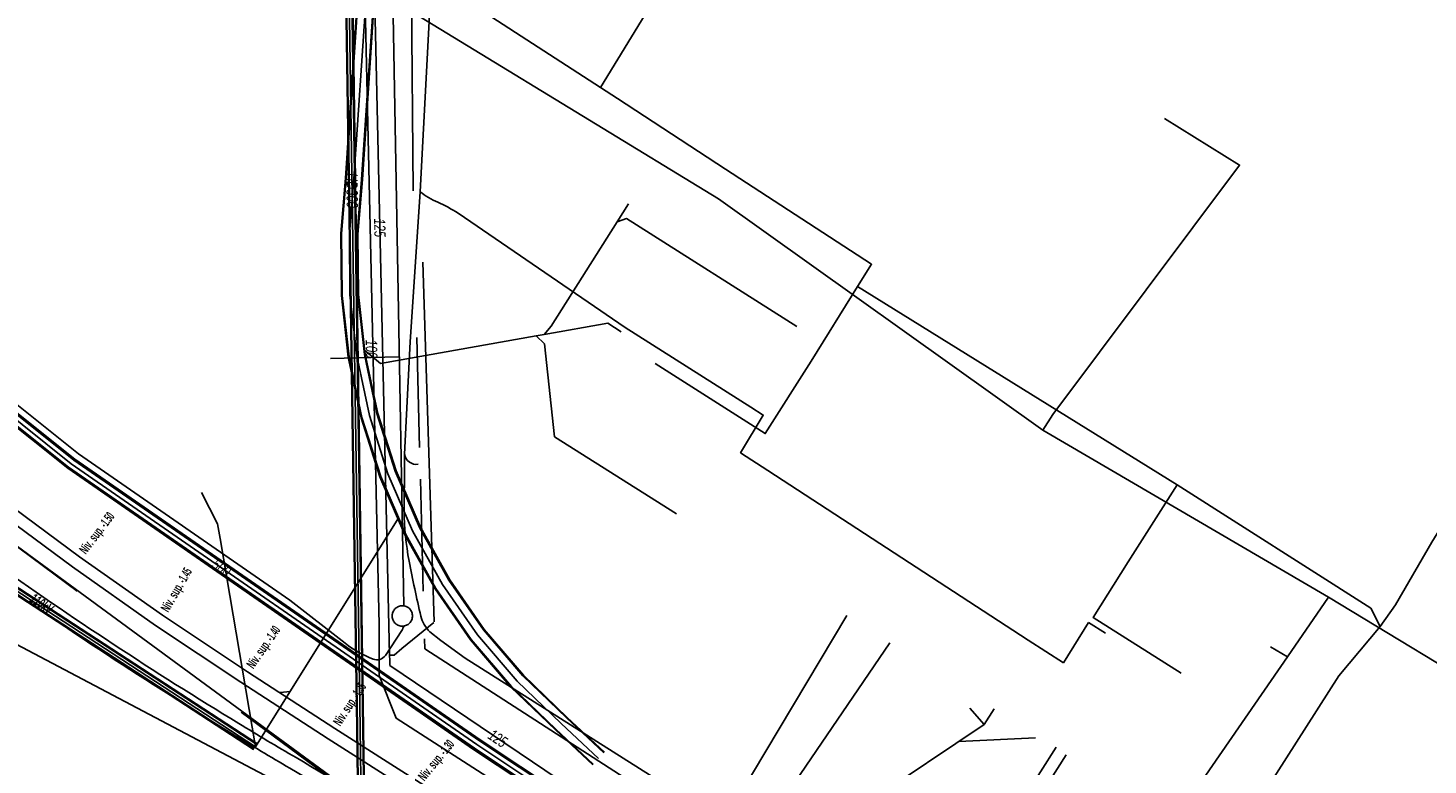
# Model space of a CAD drawing. Header units: metres. Extents: x 2695563 to 2696938, y 1260544 to 1262032.
# Tile 186 of 256: x 2696150 to 2696219, y 1261714 to 1261750. Entities that reach past the tile are written whole.
import ezdxf

# ---------------------------------------------------------------- set-up
doc = ezdxf.new("R2010")
doc.units = ezdxf.units.M
doc.header["$LTSCALE"] = 100
doc.linetypes.add('AUSGEZOGEN', pattern=[0])
doc.linetypes.add('STRICHLINIE2_S3', pattern=[0.25, 0.15, -0.1])
for name, color, linetype in [('Eau portable_Cadastre des conduites_Conduite', 171, 'AUSGEZOGEN'), ('Eau potable_Cadastre des conduites_Conduite_Texte', 171, 'AUSGEZOGEN'), ('EU_Cadastre des conduites', 24, 'AUSGEZOGEN'), ('Gaz_Cadastre des conduites_Conduite', 32, 'AUSGEZOGEN'), ('Gaz_Cadastre des conduites_Conduite_Texte', 32, 'AUSGEZOGEN'), ('Réseau électrique_Cadastre des conduite_Bord du tracé', 1, 'AUSGEZOGEN'), ('Réseau électrique_Cadastre des conduite_Tronçon de tracé', 1, 'AUSGEZOGEN'), ('Réseau électrique_Cadastre des conduite_Tronçon de tracé_Texte', 1, 'AUSGEZOGEN'), ('Réseau électrique_Cadastre des conduites_Ouvrage_Surface-Ligne-Point', 1, 'AUSGEZOGEN'), ('Réseau électrique_Point altimétrique_Texte', 7, 'AUSGEZOGEN'), ('TV_Cadastre des conduites_CONDUITE', 92, 'AUSGEZOGEN'), ('Télécommunications_SW_Cadastre des conduites_Bord du tracé', 94, 'AUSGEZOGEN')]:
    doc.layers.add(name, color=color, linetype=linetype)
doc.styles.add('ARIAL', font='arial.ttf')
doc.styles.add('ARIALNARROW', font='ARIALN.TTF')
pattern_1 = [(0, (2708005, 1273150), (6075, 6075), [6075, -6075]), (90, (2708005, 1273150), (-6075, 6075), [6075, -6075])]

# ---------------------------------------------------------------- blocks, each defined once
blk = doc.blocks.new('COMPLEXOBJECT_1592')
at = {"layer": 'Réseau électrique_Cadastre des conduites_Ouvrage_Surface-Ligne-Point', "color": 1, "linetype": 'STRICHLINIE2_S3', "transparency": 33554687}
for centre, radius, start, end in [((6167.58, 11721.701), 0.5, 67.47967, 60.1972), ((6167.601, 11721.745), 0.451, 59.80539, 67.87148)]:
    blk.add_arc(centre, radius, start, end, dxfattribs=at)
blk = doc.blocks.new('COMPLEXOBJECT_1631')
at = {"layer": 'Réseau électrique_Cadastre des conduite_Bord du tracé', "color": 1, "linetype": 'AUSGEZOGEN', "transparency": 33554687}
blk.add_lwpolyline([(6189.373, 11699.463), (6187.297, 11700.777), (6184.765, 11702.39)], dxfattribs=at)
for centre, radius, start, end in [((6127.284, 11739.307), 8.98, 320.68258, 324.50671), ((6040.657, 11602.194), 161.931, 50.77009, 54.54179), ((6040.183, 11601.587), 162.101, 50.76703, 54.53675), ((6433.832, 12117.266), 486.77, 233.26795, 233.90405), ((6443.813, 12130.737), 502.935, 233.27473, 233.88802), ((6265.515, 11890.769), 204.008, 234.62174, 238.71189), ((6265.4, 11890.606), 204.408, 234.62304, 238.7135), ((6265.992, 11891.594), 204.961, 238.71763, 239.63141), ((6260.223, 11881.87), 194.254, 238.68032, 239.64938), ((6343.272, 12019.863), 354.704, 239.33609, 240.42019), ((6342.935, 12019.273), 354.625, 239.33457, 240.42116), ((6343.168, 12019.658), 354.474, 240.41829, 243.24475), ((6342.934, 12019.224), 354.582, 240.41746, 243.24618), ((6169.131, 11679.018), 28.118, 56.2201, 59.05251), ((6145.526, 11622.244), 88.799, 60.41101, 64.8136)]:
    blk.add_arc(centre, radius, start, end, dxfattribs=at)
blk = doc.blocks.new('COMPLEXOBJECT_1792')
at = {"layer": 'Réseau électrique_Cadastre des conduite_Bord du tracé', "color": 1, "linetype": 'AUSGEZOGEN', "transparency": 33554687}
blk.add_line((6195.051, 11693.681), (6194.461, 11694.139), dxfattribs=at)
for points in [[(6191.479, 11698.844), (6189.875, 11699.855), (6185.581, 11702.574), (6181.358, 11705.321), (6176.46, 11708.446), (6172.926, 11710.715), (6168.448, 11713.521), (6164.273, 11716.188), (6159.994, 11718.964), (6155.83, 11721.737), (6151.762, 11724.602), (6145.785, 11729.021), (6145.573, 11729.202), (6145.19, 11728.741), (6145.411, 11728.551), (6151.41, 11724.116), (6155.49, 11721.241), (6159.664, 11718.462), (6163.949, 11715.684), (6168.128, 11713.013), (6172.604, 11710.209), (6176.136, 11707.94), (6181.034, 11704.817), (6185.257, 11702.07), (6189.555, 11699.347), (6191.048, 11698.406)], [(6194.009, 11693.729), (6194.815, 11693.192), (6195.051, 11693.681)]]:
    blk.add_lwpolyline(points, dxfattribs=at)
for centre, radius, start, end in [((6190.152, 11696.571), 2.042, 2.47271, 63.9638), ((6190.519, 11696.886), 2.181, 2.53334, 63.88998), ((6196.573, 11697.417), 3.899, 186.4008, 237.20692), ((6196.182, 11697.105), 4.015, 186.37716, 237.23196)]:
    blk.add_arc(centre, radius, start, end, dxfattribs=at)
blk = doc.blocks.new('COMPLEXOBJECT_2251')
at = {"layer": 'Réseau électrique_Cadastre des conduite_Tronçon de tracé', "color": 1, "linetype": 'AUSGEZOGEN', "transparency": 33554687}
for p, q in [((6167.823, 11771.498), (6165.767, 11777.513)), ((6168.117, 11742.543), (6167.87, 11771.295))]:
    blk.add_line(p, q, dxfattribs=at)
blk.add_arc((6167.237, 11771.255), 0.634, 3.57696, 22.49471, dxfattribs=at)
blk = doc.blocks.new('COMPLEXOBJECT_2347')
at = {"layer": 'Réseau électrique_Cadastre des conduite_Tronçon de tracé', "color": 1, "linetype": 'AUSGEZOGEN', "transparency": 33554687}
for points in [[(6167.674, 11726.859), (6167.692, 11729.07), (6167.692, 11729.626)], [(6170.668, 11719.626), (6169.47, 11720.499), (6168.923, 11720.93)]]:
    blk.add_lwpolyline(points, dxfattribs=at)
for centre, radius, start, end in [((6181.018, 11726.904), 13.344, 180.19154, 190.86206), ((6228.75, 11735.995), 61.934, 190.80107, 193.35657), ((6170.008, 11722.05), 1.559, 193.43325, 225.92618)]:
    blk.add_arc(centre, radius, start, end, dxfattribs=at)
blk = doc.blocks.new('COMPLEXOBJECT_2397')
at = {"layer": 'Réseau électrique_Cadastre des conduite_Tronçon de tracé', "color": 1, "linetype": 'AUSGEZOGEN', "transparency": 33554687}
for centre, radius, start, end in [((6170.681, 11745.281), 3.567, 231.23733, 247.49753), ((6166.298, 11735.239), 7.391, 57.11831, 65.90312)]:
    blk.add_arc(centre, radius, start, end, dxfattribs=at)
blk = doc.blocks.new('COMPLEXOBJECT_2527')
at = {"layer": 'Réseau électrique_Cadastre des conduite_Tronçon de tracé', "color": 1, "linetype": 'STRICHLINIE2_S3', "transparency": 33554687}
blk.add_lwpolyline([(6191.855, 11693.205), (6145.745, 11727.283), (6123.305, 11743.751)], dxfattribs=at)

msp = doc.modelspace()

# ---------------------------------------------------------------- hatches: boundary and pattern name
at = {"layer": 'Réseau électrique_Cadastre des conduite_Bord du tracé', "lineweight": 18, "transparency": 33554687}
h = msp.add_hatch(dxfattribs=at)
h.set_pattern_fill('MUSTER', color=1, scale=6075, style=0, pattern_type=2)
h.set_pattern_definition(pattern_1)
h.paths.add_polyline_path([(2696135.201, 1261733.427), (2696135.481, 1261733.227), (2696135.761, 1261733.027), (2696136.04, 1261732.826), (2696136.318, 1261732.624), (2696136.597, 1261732.422), (2696136.875, 1261732.219), (2696137.152, 1261732.015), (2696137.429, 1261731.811), (2696137.706, 1261731.607), (2696137.982, 1261731.401), (2696138.257, 1261731.196), (2696138.533, 1261730.989), (2696138.808, 1261730.782), (2696139.082, 1261730.575), (2696139.356, 1261730.367), (2696139.629, 1261730.158), (2696139.902, 1261729.948), (2696140.175, 1261729.739), (2696140.447, 1261729.528), (2696140.719, 1261729.317), (2696140.99, 1261729.106), (2696141.261, 1261728.893), (2696141.531, 1261728.681), (2696141.801, 1261728.467), (2696142.071, 1261728.253), (2696142.34, 1261728.039), (2696142.608, 1261727.824), (2696142.876, 1261727.608), (2696143.144, 1261727.392), (2696143.411, 1261727.175), (2696143.678, 1261726.958), (2696143.818, 1261726.854), (2696143.958, 1261726.75), (2696144.097, 1261726.645), (2696144.237, 1261726.541), (2696144.377, 1261726.437), (2696144.517, 1261726.333), (2696144.657, 1261726.229), (2696144.797, 1261726.126), (2696144.937, 1261726.022), (2696145.077, 1261725.918), (2696145.217, 1261725.814), (2696145.357, 1261725.71), (2696145.497, 1261725.607), (2696145.638, 1261725.503), (2696145.778, 1261725.4), (2696145.918, 1261725.296), (2696146.059, 1261725.193), (2696146.199, 1261725.089), (2696146.339, 1261724.986), (2696146.48, 1261724.883), (2696146.62, 1261724.78), (2696146.761, 1261724.676), (2696146.901, 1261724.573), (2696147.042, 1261724.47), (2696147.182, 1261724.367), (2696147.323, 1261724.264), (2696147.464, 1261724.161), (2696147.605, 1261724.058), (2696147.745, 1261723.956), (2696147.886, 1261723.853), (2696148.027, 1261723.75), (2696148.411, 1261723.478), (2696148.796, 1261723.207), (2696149.181, 1261722.936), (2696149.567, 1261722.667), (2696149.954, 1261722.398), (2696150.341, 1261722.131), (2696150.729, 1261721.864), (2696151.118, 1261721.598), (2696151.507, 1261721.333), (2696151.896, 1261721.069), (2696152.287, 1261720.806), (2696152.678, 1261720.544), (2696153.069, 1261720.282), (2696153.461, 1261720.022), (2696153.854, 1261719.762), (2696154.247, 1261719.503), (2696154.641, 1261719.246), (2696155.036, 1261718.989), (2696155.431, 1261718.733), (2696155.826, 1261718.478), (2696156.223, 1261718.224), (2696156.619, 1261717.971), (2696157.017, 1261717.718), (2696157.415, 1261717.467), (2696157.813, 1261717.216), (2696158.213, 1261716.967), (2696158.612, 1261716.718), (2696159.013, 1261716.471), (2696159.414, 1261716.224), (2696159.815, 1261715.978), (2696160.217, 1261715.733), (2696160.308, 1261715.678), (2696160.398, 1261715.623), (2696160.489, 1261715.568), (2696160.579, 1261715.513), (2696160.67, 1261715.458), (2696160.761, 1261715.403), (2696160.852, 1261715.349), (2696160.942, 1261715.294), (2696161.033, 1261715.239), (2696161.124, 1261715.185), (2696161.215, 1261715.13), (2696161.306, 1261715.075), (2696161.397, 1261715.021), (2696161.487, 1261714.967), (2696161.578, 1261714.912), (2696161.669, 1261714.858), (2696161.76, 1261714.804), (2696161.852, 1261714.749), (2696161.943, 1261714.695), (2696162.034, 1261714.641), (2696162.125, 1261714.587), (2696162.216, 1261714.533), (2696162.307, 1261714.479), (2696162.399, 1261714.425), (2696162.49, 1261714.371), (2696162.581, 1261714.317), (2696162.672, 1261714.264), (2696162.764, 1261714.21), (2696162.855, 1261714.156), (2696162.947, 1261714.103), (2696163.038, 1261714.049), (2696163.225, 1261713.938), (2696163.411, 1261713.828), (2696163.598, 1261713.718), (2696163.785, 1261713.607), (2696163.972, 1261713.497), (2696164.159, 1261713.387), (2696164.346, 1261713.277), (2696164.533, 1261713.167), (2696164.72, 1261713.058), (2696164.907, 1261712.948), (2696165.095, 1261712.839), (2696165.282, 1261712.729), (2696165.47, 1261712.62), (2696165.657, 1261712.511), (2696165.845, 1261712.402), (2696166.032, 1261712.293), (2696166.22, 1261712.185), (2696166.408, 1261712.076), (2696166.596, 1261711.967), (2696166.784, 1261711.859), (2696166.972, 1261711.751), (2696167.16, 1261711.642), (2696167.348, 1261711.534), (2696167.536, 1261711.426), (2696167.724, 1261711.319), (2696167.912, 1261711.211), (2696168.101, 1261711.103), (2696168.289, 1261710.996), (2696168.478, 1261710.888), (2696168.666, 1261710.781), (2696168.855, 1261710.674), (2696169.346, 1261710.396), (2696169.838, 1261710.118), (2696170.33, 1261709.841), (2696170.823, 1261709.565), (2696171.316, 1261709.29), (2696171.81, 1261709.015), (2696172.303, 1261708.742), (2696172.798, 1261708.469), (2696173.293, 1261708.197), (2696173.788, 1261707.925), (2696174.284, 1261707.655), (2696174.78, 1261707.385), (2696175.276, 1261707.116), (2696175.773, 1261706.848), (2696176.271, 1261706.581), (2696176.768, 1261706.314), (2696177.267, 1261706.048), (2696177.765, 1261705.783), (2696178.264, 1261705.519), (2696178.764, 1261705.256), (2696179.264, 1261704.993), (2696179.764, 1261704.731), (2696180.265, 1261704.47), (2696180.766, 1261704.21), (2696181.268, 1261703.951), (2696181.77, 1261703.692), (2696182.272, 1261703.434), (2696182.775, 1261703.177), (2696183.278, 1261702.921), (2696183.782, 1261702.666), (2696184.286, 1261702.411), (2696184.485, 1261702.317), (2696184.684, 1261702.223), (2696184.882, 1261702.128), (2696185.081, 1261702.032), (2696185.279, 1261701.936), (2696185.477, 1261701.84), (2696185.675, 1261701.743), (2696185.872, 1261701.646), (2696186.069, 1261701.548), (2696186.266, 1261701.45), (2696186.463, 1261701.351), (2696186.659, 1261701.252), (2696186.855, 1261701.152), (2696187.051, 1261701.052), (2696187.247, 1261700.951), (2696187.442, 1261700.849), (2696187.638, 1261700.748), (2696187.832, 1261700.646), (2696188.027, 1261700.543), (2696188.222, 1261700.44), (2696188.416, 1261700.336), (2696188.61, 1261700.232), (2696188.803, 1261700.127), (2696188.997, 1261700.022), (2696189.19, 1261699.917), (2696189.383, 1261699.81), (2696189.575, 1261699.704), (2696189.768, 1261699.597), (2696189.96, 1261699.489), (2696190.151, 1261699.381), (2696190.343, 1261699.273), (2696188.267, 1261700.587), (2696185.735, 1261702.2), (2696185.698, 1261702.225), (2696185.66, 1261702.25), (2696185.623, 1261702.275), (2696185.586, 1261702.299), (2696185.548, 1261702.324), (2696185.511, 1261702.349), (2696185.473, 1261702.373), (2696185.436, 1261702.398), (2696185.398, 1261702.422), (2696185.36, 1261702.446), (2696185.323, 1261702.471), (2696185.285, 1261702.495), (2696185.247, 1261702.519), (2696185.209, 1261702.543), (2696185.172, 1261702.567), (2696185.134, 1261702.591), (2696185.096, 1261702.615), (2696185.058, 1261702.639), (2696185.02, 1261702.663), (2696184.982, 1261702.687), (2696184.944, 1261702.71), (2696184.906, 1261702.734), (2696184.867, 1261702.758), (2696184.829, 1261702.781), (2696184.791, 1261702.805), (2696184.753, 1261702.828), (2696184.715, 1261702.851), (2696184.676, 1261702.875), (2696184.638, 1261702.898), (2696184.599, 1261702.921), (2696184.561, 1261702.944), (2696184.058, 1261703.198), (2696183.554, 1261703.453), (2696183.052, 1261703.709), (2696182.549, 1261703.966), (2696182.048, 1261704.224), (2696181.546, 1261704.482), (2696181.045, 1261704.741), (2696180.545, 1261705.001), (2696180.044, 1261705.262), (2696179.544, 1261705.523), (2696179.045, 1261705.786), (2696178.546, 1261706.049), (2696178.048, 1261706.313), (2696177.549, 1261706.577), (2696177.052, 1261706.843), (2696176.555, 1261707.109), (2696176.058, 1261707.376), (2696175.561, 1261707.644), (2696175.065, 1261707.913), (2696174.57, 1261708.182), (2696174.075, 1261708.452), (2696173.58, 1261708.723), (2696173.086, 1261708.995), (2696172.592, 1261709.268), (2696172.098, 1261709.541), (2696171.605, 1261709.815), (2696171.113, 1261710.09), (2696170.621, 1261710.366), (2696170.129, 1261710.643), (2696169.638, 1261710.92), (2696169.147, 1261711.198), (2696168.959, 1261711.305), (2696168.771, 1261711.412), (2696168.582, 1261711.519), (2696168.394, 1261711.626), (2696168.206, 1261711.734), (2696168.018, 1261711.841), (2696167.831, 1261711.949), (2696167.643, 1261712.057), (2696167.455, 1261712.164), (2696167.267, 1261712.272), (2696167.08, 1261712.381), (2696166.892, 1261712.489), (2696166.705, 1261712.597), (2696166.518, 1261712.705), (2696166.33, 1261712.814), (2696166.143, 1261712.923), (2696165.956, 1261713.031), (2696165.769, 1261713.14), (2696165.582, 1261713.249), (2696165.395, 1261713.358), (2696165.208, 1261713.468), (2696165.021, 1261713.577), (2696164.834, 1261713.686), (2696164.647, 1261713.796), (2696164.461, 1261713.906), (2696164.274, 1261714.015), (2696164.087, 1261714.125), (2696163.901, 1261714.235), (2696163.715, 1261714.345), (2696163.528, 1261714.456), (2696163.342, 1261714.566), (2696163.251, 1261714.619), (2696163.16, 1261714.673), (2696163.069, 1261714.726), (2696162.978, 1261714.78), (2696162.887, 1261714.833), (2696162.797, 1261714.887), (2696162.706, 1261714.94), (2696162.615, 1261714.994), (2696162.524, 1261715.048), (2696162.434, 1261715.101), (2696162.343, 1261715.155), (2696162.252, 1261715.209), (2696162.162, 1261715.263), (2696162.071, 1261715.317), (2696161.98, 1261715.371), (2696161.89, 1261715.425), (2696161.799, 1261715.479), (2696161.709, 1261715.533), (2696161.618, 1261715.587), (2696161.528, 1261715.642), (2696161.438, 1261715.696), (2696161.347, 1261715.75), (2696161.257, 1261715.804), (2696161.166, 1261715.859), (2696161.076, 1261715.913), (2696160.986, 1261715.968), (2696160.896, 1261716.022), (2696160.805, 1261716.077), (2696160.715, 1261716.132), (2696160.625, 1261716.186), (2696160.535, 1261716.241), (2696160.134, 1261716.485), (2696159.733, 1261716.731), (2696159.333, 1261716.977), (2696158.934, 1261717.224), (2696158.535, 1261717.472), (2696158.136, 1261717.721), (2696157.739, 1261717.971), (2696157.341, 1261718.222), (2696156.945, 1261718.474), (2696156.549, 1261718.727), (2696156.153, 1261718.98), (2696155.758, 1261719.235), (2696155.364, 1261719.49), (2696154.971, 1261719.747), (2696154.577, 1261720.004), (2696154.185, 1261720.262), (2696153.793, 1261720.521), (2696153.402, 1261720.781), (2696153.011, 1261721.042), (2696152.621, 1261721.304), (2696152.231, 1261721.566), (2696151.842, 1261721.83), (2696151.454, 1261722.094), (2696151.067, 1261722.36), (2696150.679, 1261722.626), (2696150.293, 1261722.893), (2696149.907, 1261723.161), (2696149.522, 1261723.43), (2696149.137, 1261723.7), (2696148.753, 1261723.97), (2696148.37, 1261724.242), (2696148.23, 1261724.344), (2696148.089, 1261724.447), (2696147.949, 1261724.549), (2696147.809, 1261724.652), (2696147.669, 1261724.754), (2696147.529, 1261724.857), (2696147.389, 1261724.96), (2696147.249, 1261725.062), (2696147.109, 1261725.165), (2696146.969, 1261725.268), (2696146.829, 1261725.371), (2696146.689, 1261725.474), (2696146.549, 1261725.577), (2696146.409, 1261725.68), (2696146.27, 1261725.783), (2696146.13, 1261725.886), (2696145.99, 1261725.989), (2696145.85, 1261726.092), (2696145.711, 1261726.195), (2696145.571, 1261726.299), (2696145.432, 1261726.402), (2696145.292, 1261726.505), (2696145.153, 1261726.609), (2696145.013, 1261726.712), (2696144.874, 1261726.816), (2696144.734, 1261726.919), (2696144.595, 1261727.023), (2696144.456, 1261727.127), (2696144.316, 1261727.23), (2696144.177, 1261727.334), (2696144.038, 1261727.438), (2696143.771, 1261727.655), (2696143.504, 1261727.872), (2696143.237, 1261728.088), (2696142.969, 1261728.303), (2696142.7, 1261728.518), (2696142.432, 1261728.733), (2696142.162, 1261728.946), (2696141.892, 1261729.16), (2696141.622, 1261729.372), (2696141.352, 1261729.584), (2696141.08, 1261729.796), (2696140.809, 1261730.007), (2696140.537, 1261730.217), (2696140.264, 1261730.427), (2696139.991, 1261730.636), (2696139.718, 1261730.844), (2696139.444, 1261731.052), (2696139.17, 1261731.26), (2696138.895, 1261731.467), (2696138.62, 1261731.673), (2696138.344, 1261731.879), (2696138.068, 1261732.084), (2696137.792, 1261732.288), (2696137.515, 1261732.492), (2696137.238, 1261732.695), (2696136.96, 1261732.898), (2696136.682, 1261733.1), (2696136.403, 1261733.302), (2696136.124, 1261733.503), (2696135.845, 1261733.703), (2696135.565, 1261733.903), (2696135.554, 1261733.887), (2696135.542, 1261733.872), (2696135.531, 1261733.856), (2696135.52, 1261733.84), (2696135.508, 1261733.825), (2696135.497, 1261733.809), (2696135.486, 1261733.793), (2696135.474, 1261733.778), (2696135.463, 1261733.762), (2696135.451, 1261733.747), (2696135.439, 1261733.731), (2696135.428, 1261733.716), (2696135.416, 1261733.7), (2696135.405, 1261733.685), (2696135.393, 1261733.67), (2696135.381, 1261733.654), (2696135.369, 1261733.639), (2696135.358, 1261733.624), (2696135.346, 1261733.608), (2696135.334, 1261733.593), (2696135.322, 1261733.578), (2696135.31, 1261733.563), (2696135.298, 1261733.547), (2696135.286, 1261733.532), (2696135.274, 1261733.517), (2696135.262, 1261733.502), (2696135.25, 1261733.487), (2696135.238, 1261733.472), (2696135.225, 1261733.457), (2696135.213, 1261733.442)], flags=0)
h = msp.add_hatch(dxfattribs=at)
h.set_pattern_fill('MUSTER', color=1, scale=6075, style=0, pattern_type=2)
h.set_pattern_definition(pattern_1)
h.paths.add_polyline_path([(2696196.021, 1261693.491), (2696195.431, 1261693.949), (2696195.338, 1261694.011), (2696195.247, 1261694.075), (2696195.158, 1261694.142), (2696195.071, 1261694.212), (2696194.985, 1261694.283), (2696194.902, 1261694.358), (2696194.821, 1261694.435), (2696194.743, 1261694.513), (2696194.666, 1261694.595), (2696194.592, 1261694.678), (2696194.52, 1261694.763), (2696194.451, 1261694.851), (2696194.384, 1261694.94), (2696194.32, 1261695.032), (2696194.259, 1261695.125), (2696194.2, 1261695.219), (2696194.144, 1261695.316), (2696194.091, 1261695.414), (2696194.04, 1261695.513), (2696193.993, 1261695.614), (2696193.948, 1261695.716), (2696193.906, 1261695.82), (2696193.868, 1261695.924), (2696193.832, 1261696.03), (2696193.799, 1261696.137), (2696193.77, 1261696.244), (2696193.743, 1261696.352), (2696193.72, 1261696.462), (2696193.699, 1261696.571), (2696193.682, 1261696.681), (2696193.668, 1261696.792), (2696193.663, 1261696.867), (2696193.656, 1261696.942), (2696193.646, 1261697.017), (2696193.634, 1261697.091), (2696193.619, 1261697.165), (2696193.602, 1261697.238), (2696193.582, 1261697.311), (2696193.559, 1261697.383), (2696193.534, 1261697.454), (2696193.507, 1261697.524), (2696193.477, 1261697.593), (2696193.445, 1261697.661), (2696193.41, 1261697.728), (2696193.373, 1261697.794), (2696193.334, 1261697.858), (2696193.293, 1261697.922), (2696193.25, 1261697.983), (2696193.204, 1261698.043), (2696193.156, 1261698.102), (2696193.107, 1261698.158), (2696193.055, 1261698.213), (2696193.002, 1261698.266), (2696192.947, 1261698.318), (2696192.89, 1261698.367), (2696192.831, 1261698.415), (2696192.771, 1261698.46), (2696192.71, 1261698.503), (2696192.646, 1261698.544), (2696192.582, 1261698.583), (2696192.516, 1261698.62), (2696192.449, 1261698.654), (2696190.845, 1261699.665), (2696186.551, 1261702.384), (2696182.328, 1261705.131), (2696177.43, 1261708.256), (2696173.896, 1261710.525), (2696169.418, 1261713.331), (2696165.243, 1261715.998), (2696160.964, 1261718.774), (2696156.8, 1261721.547), (2696152.732, 1261724.412), (2696146.755, 1261728.831), (2696146.543, 1261729.012), (2696146.16, 1261728.551), (2696146.381, 1261728.361), (2696152.38, 1261723.926), (2696156.46, 1261721.051), (2696160.634, 1261718.272), (2696164.919, 1261715.494), (2696169.098, 1261712.823), (2696173.574, 1261710.019), (2696177.106, 1261707.75), (2696182.004, 1261704.627), (2696186.227, 1261701.88), (2696190.525, 1261699.157), (2696192.018, 1261698.216), (2696192.081, 1261698.184), (2696192.143, 1261698.15), (2696192.203, 1261698.113), (2696192.263, 1261698.075), (2696192.321, 1261698.034), (2696192.377, 1261697.992), (2696192.432, 1261697.947), (2696192.486, 1261697.901), (2696192.537, 1261697.853), (2696192.588, 1261697.803), (2696192.636, 1261697.751), (2696192.682, 1261697.698), (2696192.727, 1261697.643), (2696192.77, 1261697.587), (2696192.811, 1261697.529), (2696192.849, 1261697.47), (2696192.886, 1261697.41), (2696192.92, 1261697.348), (2696192.953, 1261697.285), (2696192.983, 1261697.221), (2696193.011, 1261697.156), (2696193.037, 1261697.09), (2696193.06, 1261697.024), (2696193.081, 1261696.956), (2696193.1, 1261696.888), (2696193.116, 1261696.819), (2696193.13, 1261696.75), (2696193.142, 1261696.68), (2696193.151, 1261696.61), (2696193.158, 1261696.54), (2696193.162, 1261696.469), (2696193.176, 1261696.355), (2696193.194, 1261696.241), (2696193.215, 1261696.128), (2696193.239, 1261696.016), (2696193.266, 1261695.904), (2696193.297, 1261695.793), (2696193.331, 1261695.684), (2696193.367, 1261695.575), (2696193.407, 1261695.467), (2696193.45, 1261695.36), (2696193.496, 1261695.255), (2696193.545, 1261695.151), (2696193.597, 1261695.048), (2696193.652, 1261694.947), (2696193.71, 1261694.848), (2696193.771, 1261694.75), (2696193.834, 1261694.654), (2696193.9, 1261694.56), (2696193.969, 1261694.468), (2696194.04, 1261694.378), (2696194.114, 1261694.29), (2696194.19, 1261694.204), (2696194.269, 1261694.121), (2696194.35, 1261694.039), (2696194.434, 1261693.96), (2696194.52, 1261693.884), (2696194.607, 1261693.809), (2696194.697, 1261693.738), (2696194.789, 1261693.669), (2696194.883, 1261693.603), (2696194.979, 1261693.539), (2696195.785, 1261693.002)], flags=0)

# ---------------------------------------------------------------- linework, layer by layer
at = {"layer": 'Eau portable_Cadastre des conduites_Conduite', "color": 255, "linetype": 'AUSGEZOGEN', "transparency": 33554687}
for p, q in [((2696147.867, 1261732.527), (2696152.329, 1261728.975)), ((2696152.329, 1261728.975), (2696172.204, 1261715.204)), ((2696172.204, 1261715.204), (2696176.152, 1261712.588))]:
    msp.add_line(p, q, dxfattribs=at)
at = {"layer": 'Eau portable_Cadastre des conduites_Conduite', "linetype": 'AUSGEZOGEN', "transparency": 33554687}
for p, q in [((2696148.005, 1261732.697), (2696152.46, 1261729.151)), ((2696148.025, 1261732.721), (2696152.478, 1261729.176)), ((2696148.044, 1261732.745), (2696152.497, 1261729.201)), ((2696147.69, 1261732.309), (2696152.161, 1261728.749)), ((2696147.709, 1261732.333), (2696152.18, 1261728.774)), ((2696147.729, 1261732.357), (2696152.198, 1261728.799)), ((2696152.46, 1261729.151), (2696172.327, 1261715.385)), ((2696152.478, 1261729.176), (2696172.344, 1261715.411)), ((2696152.497, 1261729.201), (2696172.362, 1261715.437)), ((2696152.161, 1261728.749), (2696172.046, 1261714.971)), ((2696152.18, 1261728.774), (2696172.064, 1261714.997)), ((2696152.198, 1261728.799), (2696172.081, 1261715.023)), ((2696172.327, 1261715.385), (2696176.273, 1261712.77)), ((2696172.344, 1261715.411), (2696176.29, 1261712.796)), ((2696172.362, 1261715.437), (2696176.307, 1261712.822)), ((2696172.046, 1261714.971), (2696175.997, 1261712.354)), ((2696172.064, 1261714.997), (2696176.014, 1261712.38)), ((2696172.081, 1261715.023), (2696176.031, 1261712.406))]:
    msp.add_line(p, q, dxfattribs=at)
at = {"layer": 'Eau portable_Cadastre des conduites_Conduite', "color": 7, "linetype": 'AUSGEZOGEN', "transparency": 33554687}
msp.add_line((2696167.94, 1261719.079), (2696177.708, 1261712.494), dxfattribs=at)
for points in [[(2696166.121, 1261782.4), (2696166.317, 1261781.838), (2696166.53, 1261781.224), (2696167.928, 1261719.588), (2696167.934, 1261719.323), (2696167.94, 1261719.079)], [(2696167.928, 1261719.588), (2696168.066, 1261719.591), (2696168.147, 1261719.593), (2696168.534, 1261719.91), (2696170.095, 1261721.189)], [(2696184.34, 1261708.3), (2696184.484, 1261708.511), (2696184.729, 1261708.871), (2696192.444, 1261720.197)]]:
    msp.add_lwpolyline(points, dxfattribs=at)
at = {"layer": 'EU_Cadastre des conduites', "linetype": 'AUSGEZOGEN', "transparency": 33554687}
for p, q in [((2696165.76, 1261742.972), (2696167.553, 1261770)), ((2696165.781, 1261742.97), (2696167.574, 1261769.998)), ((2696165.802, 1261742.968), (2696167.595, 1261769.997)), ((2696166.558, 1261742.912), (2696168.351, 1261769.947)), ((2696166.579, 1261742.91), (2696168.372, 1261769.946)), ((2696166.6, 1261742.908), (2696168.393, 1261769.944)), ((2696165.533, 1261740.263), (2696165.76, 1261742.972)), ((2696165.554, 1261740.263), (2696165.781, 1261742.97)), ((2696165.575, 1261740.262), (2696165.802, 1261742.968)), ((2696166.333, 1261740.234), (2696166.558, 1261742.912)), ((2696166.354, 1261740.233), (2696166.579, 1261742.91)), ((2696166.375, 1261740.233), (2696166.6, 1261742.908)), ((2696165.565, 1261737.223), (2696165.533, 1261740.263)), ((2696165.586, 1261737.224), (2696165.554, 1261740.263)), ((2696165.607, 1261737.225), (2696165.575, 1261740.262)), ((2696166.365, 1261737.271), (2696166.333, 1261740.234)), ((2696166.386, 1261737.272), (2696166.354, 1261740.233)), ((2696166.407, 1261737.273), (2696166.375, 1261740.233)), ((2696165.899, 1261734.199), (2696165.565, 1261737.223)), ((2696165.92, 1261734.202), (2696165.586, 1261737.224)), ((2696165.94, 1261734.206), (2696165.607, 1261737.225)), ((2696166.69, 1261734.326), (2696166.365, 1261737.271)), ((2696166.71, 1261734.33), (2696166.386, 1261737.272)), ((2696166.731, 1261734.333), (2696166.407, 1261737.273)), ((2696130.28, 1261735.176), (2696161.26, 1261714.96)), ((2696130.291, 1261735.192), (2696161.271, 1261714.976)), ((2696130.302, 1261735.209), (2696161.282, 1261714.993)), ((2696130.444, 1261735.427), (2696161.424, 1261715.211)), ((2696130.455, 1261735.444), (2696161.435, 1261715.228)), ((2696130.466, 1261735.46), (2696161.446, 1261715.244)), ((2696166.53, 1261731.224), (2696165.899, 1261734.199)), ((2696166.55, 1261731.23), (2696165.92, 1261734.202)), ((2696166.57, 1261731.235), (2696165.94, 1261734.206)), ((2696167.304, 1261731.429), (2696166.69, 1261734.326)), ((2696167.324, 1261731.434), (2696166.71, 1261734.33)), ((2696167.344, 1261731.44), (2696166.731, 1261734.333)), ((2696167.452, 1261728.325), (2696166.53, 1261731.224)), ((2696167.472, 1261728.333), (2696166.55, 1261731.23)), ((2696167.491, 1261728.34), (2696166.57, 1261731.235)), ((2696168.203, 1261728.606), (2696167.304, 1261731.429)), ((2696168.222, 1261728.613), (2696167.324, 1261731.434)), ((2696168.242, 1261728.621), (2696167.344, 1261731.44)), ((2696168.678, 1261725.492), (2696167.452, 1261728.325)), ((2696168.697, 1261725.501), (2696167.472, 1261728.333)), ((2696168.715, 1261725.51), (2696167.491, 1261728.34)), ((2696169.397, 1261725.846), (2696168.203, 1261728.606)), ((2696169.415, 1261725.855), (2696168.222, 1261728.613)), ((2696169.434, 1261725.864), (2696168.242, 1261728.621)), ((2696170.838, 1261723.258), (2696169.397, 1261725.846)), ((2696170.856, 1261723.269), (2696169.415, 1261725.855)), ((2696170.873, 1261723.28), (2696169.434, 1261725.864)), ((2696170.159, 1261722.834), (2696168.678, 1261725.492)), ((2696170.176, 1261722.845), (2696168.697, 1261725.501)), ((2696170.194, 1261722.856), (2696168.715, 1261725.51)), ((2696171.894, 1261720.336), (2696170.159, 1261722.834)), ((2696171.911, 1261720.348), (2696170.176, 1261722.845)), ((2696171.927, 1261720.361), (2696170.194, 1261722.856)), ((2696172.529, 1261720.825), (2696170.838, 1261723.258)), ((2696172.545, 1261720.838), (2696170.856, 1261723.269)), ((2696172.562, 1261720.85), (2696170.873, 1261723.28)), ((2696174.452, 1261718.573), (2696172.529, 1261720.825)), ((2696174.467, 1261718.587), (2696172.545, 1261720.838)), ((2696174.482, 1261718.601), (2696172.562, 1261720.85)), ((2696173.87, 1261718.023), (2696171.894, 1261720.336)), ((2696173.885, 1261718.037), (2696171.911, 1261720.348)), ((2696173.9, 1261718.051), (2696171.927, 1261720.361)), ((2696176.05, 1261715.929), (2696173.87, 1261718.023)), ((2696176.065, 1261715.944), (2696173.885, 1261718.037)), ((2696176.079, 1261715.959), (2696173.9, 1261718.051)), ((2696176.601, 1261716.509), (2696174.452, 1261718.573)), ((2696176.615, 1261716.524), (2696174.467, 1261718.587)), ((2696176.63, 1261716.539), (2696174.482, 1261718.601)), ((2696177.881, 1261714.214), (2696176.05, 1261715.929)), ((2696177.896, 1261714.229), (2696176.065, 1261715.944)), ((2696177.91, 1261714.244), (2696176.079, 1261715.959)), ((2696178.428, 1261714.798), (2696176.601, 1261716.509)), ((2696178.442, 1261714.813), (2696176.615, 1261716.524)), ((2696178.457, 1261714.828), (2696176.63, 1261716.539))]:
    msp.add_line(p, q, dxfattribs=at)
at = {"layer": 'EU_Cadastre des conduites', "color": 255, "transparency": 33554687}
for p, q in [((2696166.18, 1261742.94), (2696167.973, 1261769.972)), ((2696165.954, 1261740.248), (2696166.18, 1261742.94)), ((2696165.986, 1261737.248), (2696165.954, 1261740.248)), ((2696166.315, 1261734.266), (2696165.986, 1261737.248)), ((2696130.373, 1261735.318), (2696161.353, 1261715.102)), ((2696166.937, 1261731.332), (2696166.315, 1261734.266)), ((2696167.847, 1261728.473), (2696166.937, 1261731.332)), ((2696169.056, 1261725.678), (2696167.847, 1261728.473)), ((2696170.516, 1261723.057), (2696169.056, 1261725.678)), ((2696172.228, 1261720.593), (2696170.516, 1261723.057)), ((2696174.176, 1261718.312), (2696172.228, 1261720.593)), ((2696176.34, 1261716.234), (2696174.176, 1261718.312)), ((2696178.169, 1261714.521), (2696176.34, 1261716.234))]:
    msp.add_line(p, q, dxfattribs=at)
at = {"layer": 'EU_Cadastre des conduites', "color": 24, "linetype": 'AUSGEZOGEN', "transparency": 33554687}
for p, q in [((2696179.28, 1261735.44), (2696178.63, 1261735.86)), ((2696161.362, 1261715.102), (2696168.353, 1261726.286)), ((2696159.624, 1261725.311), (2696161.353, 1261715.102)), ((2696162.56, 1261717.76), (2696163.056, 1261717.811)), ((2696196.361, 1261716.984), (2696197.066, 1261716.193)), ((2696197.548, 1261716.953), (2696197.066, 1261716.193)), ((2696199.581, 1261715.536), (2696195.82, 1261715.358))]:
    msp.add_line(p, q, dxfattribs=at)
for points in [[(2696179.64, 1261741.71), (2696179.088, 1261740.838), (2696175.84, 1261735.71), (2696175.503, 1261735.305)], [(2696187.88, 1261735.7), (2696179.54, 1261740.99), (2696179.088, 1261740.838)], [(2696178.63, 1261735.86), (2696175.503, 1261735.305), (2696175.109, 1261735.235), (2696167.48, 1261733.88), (2696166.695, 1261734.547)], [(2696181.98, 1261726.52), (2696176.01, 1261730.3), (2696175.52, 1261734.85), (2696175.109, 1261735.235)], [(2696158.706, 1261727.558), (2696159.501, 1261726.035), (2696159.616, 1261725.313)], [(2696197.066, 1261716.193), (2696185.857, 1261708.679), (2696185.258, 1261708.648)]]:
    msp.add_lwpolyline(points, dxfattribs=at)
at = {"layer": 'Gaz_Cadastre des conduites_Conduite', "linetype": 'AUSGEZOGEN', "transparency": 33554687}
for p, q in [((2696165.52, 1261770.82), (2696166.333, 1261716.008)), ((2696165.539, 1261770.824), (2696166.352, 1261716.008)), ((2696165.801, 1261770.876), (2696166.614, 1261716.012)), ((2696165.82, 1261770.88), (2696166.633, 1261716.012)), ((2696165.838, 1261770.883), (2696166.652, 1261716.013)), ((2696165.502, 1261770.817), (2696166.314, 1261716.007)), ((2696166.314, 1261716.007), (2696166.353, 1261713.426)), ((2696166.333, 1261716.008), (2696166.371, 1261713.437)), ((2696166.352, 1261716.008), (2696166.39, 1261713.447)), ((2696166.614, 1261716.012), (2696166.65, 1261713.593)), ((2696166.633, 1261716.012), (2696166.669, 1261713.603)), ((2696166.652, 1261716.013), (2696166.687, 1261713.614))]:
    msp.add_line(p, q, dxfattribs=at)
at = {"layer": 'Gaz_Cadastre des conduites_Conduite', "color": 255, "linetype": 'AUSGEZOGEN', "transparency": 33554687}
for p, q in [((2696165.67, 1261770.85), (2696166.483, 1261716.01)), ((2696166.483, 1261716.01), (2696166.52, 1261713.52))]:
    msp.add_line(p, q, dxfattribs=at)
at = {"layer": 'Gaz_Cadastre des conduites_Conduite', "color": 32, "linetype": 'AUSGEZOGEN', "transparency": 33554687}
msp.add_line((2696185.066, 1261712.699), (2696190.343, 1261721.533), dxfattribs=at)
for points in [[(2696165.555, 1261782.726), (2696166.06, 1261781.07), (2696167.41, 1261721.079), (2696167.42, 1261720.64)], [(2696167.42, 1261720.64), (2696167.42, 1261720.43), (2696167.42, 1261720.11), (2696167.42, 1261719.82), (2696167.42, 1261718.6), (2696168.25, 1261716.5), (2696180.26, 1261708.77)], [(2696195.519, 1261705.925), (2696195.823, 1261706.406), (2696195.989, 1261706.668), (2696201.081, 1261714.71)]]:
    msp.add_lwpolyline(points, dxfattribs=at)
at = {"layer": 'Réseau électrique_Cadastre des conduite_Tronçon de tracé', "color": 1, "linetype": 'AUSGEZOGEN', "transparency": 33554687}
for p, q in [((2696168.619, 1261722.006), (2696167.8, 1261768.19)), ((2696179.466, 1261735.658), (2696171.281, 1261741.256)), ((2696170.116, 1261721.218), (2696169.548, 1261738.855)), ((2696169.397, 1261729.771), (2696169.257, 1261735.161)), ((2696185.623, 1261731.749), (2696179.466, 1261735.658)), ((2696165.025, 1261734.14), (2696168.369, 1261734.218)), ((2696199.215, 1261720.318), (2696186.464, 1261728.647)), ((2696169.577, 1261722.723), (2696169.437, 1261728.215)), ((2696167.723, 1261719.57), (2696168.527, 1261720.804)), ((2696202.182, 1261721.195), (2696200.953, 1261719.211)), ((2696203.011, 1261720.663), (2696202.182, 1261721.195)), ((2696200.953, 1261719.211), (2696199.215, 1261720.318)), ((2696181.468, 1261713.213), (2696171.638, 1261719.436)), ((2696194.453, 1261705.445), (2696200.592, 1261715.079))]:
    msp.add_line(p, q, dxfattribs=at)
at = {"layer": 'Réseau électrique_Cadastre des conduite_Tronçon de tracé', "color": 1, "linetype": 'STRICHLINIE2_S3', "transparency": 33554687}
msp.add_lwpolyline([(2696165.751, 1261720.172), (2696163.04, 1261722.284), (2696152.687, 1261729.457), (2696148.245, 1261732.993), (2696143.594, 1261736.841), (2696138.977, 1261740.709), (2696134.6, 1261744.846), (2696130.257, 1261749.109), (2696126.133, 1261753.316), (2696122.02, 1261757.79), (2696117.799, 1261762.655), (2696113.92, 1261767.301), (2696087.168, 1261800.314), (2696064.488, 1261828.255), (2696035.041, 1261864.622)], dxfattribs=at)
at = {"layer": 'Réseau électrique_Cadastre des conduite_Tronçon de tracé', "color": 1, "linetype": 'AUSGEZOGEN', "transparency": 33554687}
for points in [[(2696169.418, 1261742.31), (2696170.096, 1261755.02), (2696170.489, 1261763.434), (2696170.514, 1261763.821)], [(2696168.662, 1261729.436), (2696168.941, 1261734.945), (2696169.418, 1261742.31)], [(2696186.464, 1261728.647), (2696185.127, 1261729.514), (2696186.237, 1261731.36), (2696185.623, 1261731.749)], [(2696199.567, 1261700.583), (2696169.65, 1261719.902), (2696169.637, 1261720.391)]]:
    msp.add_lwpolyline(points, dxfattribs=at)
for centre, radius, start, end in [((2696169.238, 1261729.525), 0.583, 188.74043, 279.59048), ((2696167.968, 1261721.168), 0.667, 326.94718, 346.65564), ((2696169.112, 1261724.479), 5.464, 232.0308, 248.57886), ((2696167.305, 1261719.874), 0.516, 248.58424, 323.97973)]:
    msp.add_arc(centre, radius, start, end, dxfattribs=at)
at = {"layer": 'TV_Cadastre des conduites_CONDUITE', "color": 92, "linetype": 'AUSGEZOGEN', "transparency": 33554687}
for p, q in [((2696199.942, 1261730.622), (2696213.937, 1261722.427)), ((2696213.937, 1261722.427), (2696211.926, 1261719.508)), ((2696211.1, 1261719.999), (2696211.926, 1261719.508))]:
    msp.add_line(p, q, dxfattribs=at)
for points in [[(2696154.194, 1261806.398), (2696150.55, 1261789.123), (2696163.045, 1261771.895), (2696165.981, 1261765.058), (2696165.086, 1261753.537), (2696184.039, 1261741.966), (2696199.942, 1261730.622)], [(2696199.942, 1261730.622), (2696200.43, 1261731.391), (2696209.582, 1261743.615), (2696205.912, 1261745.899)], [(2696213.937, 1261722.427), (2696222.676, 1261717.138), (2696230.609, 1261712.194)], [(2696211.926, 1261719.508), (2696205.857, 1261710.701), (2696199.476, 1261702.434), (2696193.209, 1261691.781), (2696198.874, 1261683.841), (2696194.201, 1261676.051)]]:
    msp.add_lwpolyline(points, dxfattribs=at)
at = {"layer": 'Télécommunications_SW_Cadastre des conduites_Bord du tracé', "color": 94, "linetype": 'AUSGEZOGEN', "transparency": 33554687}
for p, q in [((2696190.854, 1261737.654), (2696206.522, 1261727.939)), ((2696216.016, 1261721.894), (2696206.522, 1261727.939)), ((2696216.016, 1261721.894), (2696216.472, 1261720.99)), ((2696217.222, 1261722.049), (2696216.472, 1261720.99))]:
    msp.add_line(p, q, dxfattribs=at)
for points in [[(2696215.826, 1261691.142), (2696208.835, 1261695.582), (2696192.825, 1261693.016), (2696167.569, 1261711.79), (2696125.97, 1261742.317), (2696122.894, 1261744.574), (2696075.228, 1261773.727), (2696050.382, 1261792.543), (2696040.133, 1261799.81), (2696018.524, 1261815.133), (2696011.051, 1261819.32)], [(2696178.263, 1261747.421), (2696169.6, 1261753.042), (2696169.996, 1261776.964), (2696161.33, 1261796.76), (2696158.623, 1261799.417)], [(2696188.23, 1261763.597), (2696186.642, 1261761.051), (2696184.526, 1261757.657), (2696178.263, 1261747.421)], [(2696065.757, 1261732.222), (2696071.983, 1261732.835), (2696076.485, 1261733.278), (2696085.733, 1261734.34), (2696091.454, 1261749.964), (2696107.237, 1261740.736), (2696125.425, 1261732.481), (2696125.97, 1261732.209), (2696139.206, 1261725.613), (2696165.356, 1261711.835), (2696170.296, 1261698.595)], [(2696178.263, 1261747.421), (2696179.1, 1261746.874), (2696184.385, 1261743.42), (2696191.551, 1261738.751), (2696190.854, 1261737.654)], [(2696190.854, 1261737.654), (2696188.59, 1261733.999), (2696186.34, 1261730.451), (2696180.937, 1261733.881)], [(2696222.677, 1261731.09), (2696219.003, 1261725.132), (2696217.222, 1261722.049)], [(2696206.522, 1261727.939), (2696204.129, 1261724.158), (2696202.41, 1261721.429), (2696206.722, 1261718.705)], [(2696216.472, 1261720.99), (2696214.453, 1261718.579), (2696207.248, 1261707.283), (2696205.108, 1261702.477), (2696204.837, 1261698.71)]]:
    msp.add_lwpolyline(points, dxfattribs=at)

# ---------------------------------------------------------------- block references
at = {"layer": 'Réseau électrique_Cadastre des conduite_Bord du tracé', "color": 1, "linetype": 'AUSGEZOGEN', "lineweight": -3, "transparency": 33554687}
for name in ['COMPLEXOBJECT_1631', 'COMPLEXOBJECT_1792']:
    msp.add_blockref(name, (2690000.97, 1249999.81), dxfattribs=at)
at = {"layer": 'Réseau électrique_Cadastre des conduite_Tronçon de tracé', "color": 1, "linetype": 'STRICHLINIE2_S3', "lineweight": -3, "transparency": 33554687}
msp.add_blockref('COMPLEXOBJECT_2527', (2690000.97, 1249999.81), dxfattribs=at)
at = {"layer": 'Réseau électrique_Cadastre des conduite_Tronçon de tracé', "color": 1, "linetype": 'AUSGEZOGEN', "lineweight": -3, "transparency": 33554687}
for name in ['COMPLEXOBJECT_2251', 'COMPLEXOBJECT_2397', 'COMPLEXOBJECT_2347']:
    msp.add_blockref(name, (2690000.97, 1249999.81), dxfattribs=at)
at = {"layer": 'Réseau électrique_Cadastre des conduites_Ouvrage_Surface-Ligne-Point', "color": 1, "linetype": 'STRICHLINIE2_S3', "lineweight": -3, "transparency": 33554687}
msp.add_blockref('COMPLEXOBJECT_1592', (2690000.97, 1249999.81), dxfattribs=at)

# ---------------------------------------------------------------- texts
at = {"layer": 'Eau potable_Cadastre des conduites_Conduite_Texte', "color": 7, "transparency": 33554687, "char_height": 0.55426, "attachment_point": 5, "style": 'ARIAL'}
for s, insert, width, rotation in [('\\A1;{\\fArial|i1|b0;\\H0.554263;\\W0.700000;\\C7;125}\\P', (2696167.447, 1261740.539), 1.10014, 271.2996), ('\\A1;{\\fArial|i1|b0;\\H0.554263;\\W0.700000;\\C7;500}\\P', (2696159.688, 1261723.869), 1.10633, 325.2825), ('\\A1;{\\fArial|i1|b0;\\H0.554263;\\W0.700000;\\C7;125}\\P', (2696173.23, 1261715.506), 1.10014, 326.016)]:
    msp.add_mtext(s, dxfattribs=dict(at, insert=insert, width=width, rotation=rotation))
at = {"layer": 'Gaz_Cadastre des conduites_Conduite_Texte', "color": 32, "transparency": 33554687, "char_height": 0.55825, "attachment_point": 5, "style": 'ARIAL'}
for s, insert, width, rotation in [('\\A1;{\\fArial|i1|b0;\\H0.558250;\\W0.700000;\\C32;HD300}\\P', (2696166.086, 1261742.368), 1.90938, 270.8496), ('\\A1;{\\fArial|i1|b0;\\H0.558250;\\W0.700000;\\C32;100}\\P', (2696167.042, 1261734.598), 1.10806, 271.2897)]:
    msp.add_mtext(s, dxfattribs=dict(at, insert=insert, width=width, rotation=rotation))
at = {"layer": 'Réseau électrique_Cadastre des conduite_Tronçon de tracé_Texte', "color": 1, "transparency": 33554687, "insert": (2696150.875, 1261722.11), "char_height": 0.5075, "width": 1.34542, "attachment_point": 5, "rotation": 325.5741, "style": 'ARIALNARROW'}
msp.add_mtext('\\A1;{\\fArial Narrow|i1|b1;\\H0.507500;\\W0.700000;\\C1;110kV}\\P', dxfattribs=at)
at = {"layer": 'Réseau électrique_Point altimétrique_Texte', "color": 1, "transparency": 33554687, "char_height": 0.45675, "width": 6, "attachment_point": 4, "style": 'ARIALNARROW'}
for s, insert, rotation in [('\\A1;{\\fArial Narrow|b1|i0|c0|p34;\\H1x;\\W0.7;Niv. sup. \\W0.49;-1.50}', (2696152.911, 1261724.603), 52.4583), ('\\A1;{\\fArial Narrow|b1|i0|c0|p34;\\H1x;\\W0.7;Niv. sup. \\W0.49;-1.45}', (2696156.942, 1261721.74), 59.886), ('\\A1;{\\fArial Narrow|b1|i0|c0|p34;\\H1x;\\W0.7;Niv. sup. \\W0.49;-1.40}', (2696161.121, 1261718.979), 55.1286), ('\\A1;{\\fArial Narrow|b1|i0|c0|p34;\\H1x;\\W0.7;Niv. sup. \\W0.49;-1.35}', (2696165.375, 1261716.166), 56.6388), ('\\A1;{\\fArial Narrow|b1|i0|c0|p34;\\H1x;\\W0.7;Niv. sup. \\W0.49;-1.30}', (2696169.506, 1261713.488), 50.5143)]:
    msp.add_mtext(s, dxfattribs=dict(at, insert=insert, rotation=rotation))

doc.saveas('drawing.dxf')
